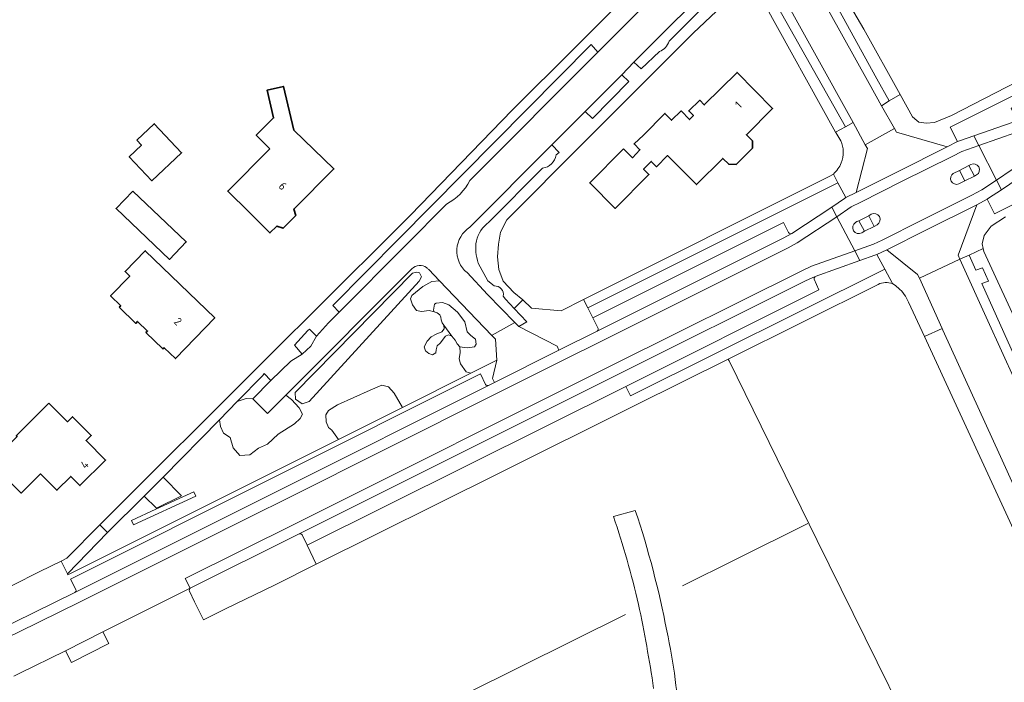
# Model space of a CAD drawing. Extents: x 152761 to 155748, y 459947 to 462743.
# Tile 123 of 256: x 153806 to 153971, y 461863 to 461973. Entities that reach past the tile are written whole.
import ezdxf
from ezdxf.enums import TextEntityAlignment as Align

# ---------------------------------------------------------------- set-up
doc = ezdxf.new("R2010")
doc.units = 0
doc.header["$LTSCALE"] = 0.75
for name, color, linetype, lineweight in [('B-RO-GR-BEPLANTING_CULTUUR_HEESTERS-GV', 251, 'CONTINUOUS', 18), ('B-RO-GR-GROENVOORZIENING-GV', 251, 'CONTINUOUS', 18), ('B-RO-GR-HAAG-GV', 251, 'CONTINUOUS', 13), ('B-RO-IE-TERREINAFSCHEIDING_KUNSTMATIG_MUUR-G', 251, 'IE-TERREINAFSCHEIDING-KUNSTMATIG-DICHT', 18), ('B-RO-OG-BEBOUWING-GV', 6, 'CONTINUOUS', 35), ('B-RO-OG-BEBOUWING-T18', 1, 'CONTINUOUS', 18), ('B-RO-OG-TERREIN_CULTUURSCHEIDING-GV', 251, 'CONTINUOUS', 18), ('B-RO-OG-WATER-GV', 251, 'CONTINUOUS', 18), ('B-RO-VH-VERHARDING_ASFALT-GV', 251, 'CONTINUOUS', 18), ('B-RO-VH-VERHARDING_BETONSTRAATSTEEN-GV', 251, 'CONTINUOUS', 18), ('B-RO-VH-VERHARDING_STRAATBAKSTEEN-GV', 251, 'CONTINUOUS', 18), ('B-RO-VH-VERHARDING_TEGEL-GV', 251, 'CONTINUOUS', 18)]:
    doc.layers.add(name, color=color, linetype=linetype, lineweight=lineweight)
doc.styles.add('NLCS-ISO-M200-T18', font='NLCS-ISO.ttf', dxfattribs={"height": 0.36})
doc.linetypes.add('IE-TERREINAFSCHEIDING-KUNSTMATIG-DICHT', pattern='A,8,-1,[82,NLCS.SHX,S=0.75,R=90,X=0,Y=0],-1', length=10)

msp = doc.modelspace()

# ---------------------------------------------------------------- linework, layer by layer
at = {"layer": 'B-RO-GR-BEPLANTING_CULTUUR_HEESTERS-GV', "flags": 128}
for points in [[(153879.878, 461918.595), (153879.931, 461917.646), (153879.771, 461916.556), (153880.011, 461915.732), (153880.915, 461914.376), (153881.699, 461914.179), (153886.073, 461916.368), (153885.816, 461919.852), (153885.203, 461920.457), (153881.428, 461924.427), (153876.475, 461929.599), (153876.468, 461929.606), (153875.198, 461929.451), (153873.683, 461928.653), (153871.848, 461927.138), (153871.662, 461926.606), (153871.954, 461925.569), (153872.619, 461924.612), (153873.47, 461924.479), (153874.746, 461924.612), (153875.589, 461924.401), (153875.482, 461924.698), (153875.645, 461925.683), (153875.942, 461925.867), (153876.99, 461925.948), (153878.043, 461925.593), (153879.475, 461924.332), (153880.726, 461922.718), (153881.119, 461921.099), (153881.73, 461920.45), (153882.472, 461919.861), (153882.596, 461918.999), (153882.328, 461918.551), (153881.083, 461918.417)], [(153879.878, 461918.595), (153881.083, 461918.417), (153882.328, 461918.551), (153882.596, 461918.999), (153882.472, 461919.861), (153881.73, 461920.45), (153881.119, 461921.099), (153880.726, 461922.718), (153879.475, 461924.332), (153878.043, 461925.593), (153876.99, 461925.948), (153875.942, 461925.867), (153875.645, 461925.683), (153875.482, 461924.698), (153875.589, 461924.401), (153876.1, 461924.273), (153876.561, 461923.893), (153876.725, 461923.537), (153876.758, 461923.063), (153876.94, 461922.588), (153877.182, 461922.167), (153878.544, 461920.36), (153879.115, 461919.667), (153879.419, 461919.069)], [(153870.308, 461908.478), (153868.897, 461910.866), (153867.966, 461911.876), (153866.85, 461912.195), (153864.909, 461911.345), (153862.17, 461910.122), (153859.485, 461908.872), (153857.943, 461907.941), (153857.491, 461907.223), (153857.571, 461906.08), (153857.969, 461905.123), (153858.528, 461904.671), (153859.609, 461903.123)], [(153850.847, 461910.491), (153847.812, 461907.444), (153845.35, 461909.9), (153844.223, 461909.962), (153842.731, 461909.441), (153839.773, 461906.42), (153839.943, 461905.256), (153840.448, 461904.192), (153841.538, 461903.421), (153842.043, 461901.693), (153843.186, 461900.444), (153844.862, 461900.576), (153846.271, 461901.64), (153847.786, 461902.305), (153849.541, 461903.98), (153852.306, 461905.735), (153853.21, 461906.612), (153853.609, 461907.33), (153853.077, 461908.42), (153851.801, 461909.776)]]:
    msp.add_lwpolyline(points, close=True, dxfattribs=at)
at = {"layer": 'B-RO-GR-GROENVOORZIENING-GV', "flags": 128}
msp.add_lwpolyline([(153825.443, 461888.877), (153835.844, 461893.666), (153835.507, 461894.4), (153833.645, 461893.542), (153829.139, 461891.468), (153825.105, 461889.611)], close=True, dxfattribs=at)
at = {"layer": 'B-RO-GR-HAAG-GV', "flags": 128}
msp.add_lwpolyline([(153825.443, 461888.877), (153835.844, 461893.666), (153835.507, 461894.4), (153833.645, 461893.542), (153829.139, 461891.468), (153825.105, 461889.611)], close=True, dxfattribs=at)
at = {"layer": 'B-RO-IE-TERREINAFSCHEIDING_KUNSTMATIG_MUUR-G', "flags": 128}
for points in [[(153943.647, 461760.403), (153966.899, 461798.351), (153958.571, 461815.288), (153963.436, 461837.624), (153939.507, 461886.282), (153924.784, 461916.248)], [(153917.004, 461878.674), (153925.985, 461883.134), (153937.95, 461889.082)], [(153907.503, 461873.905), (153872.02, 461856.265), (153847.285, 461843.908)]]:
    msp.add_lwpolyline(points, dxfattribs=at)
at = {"layer": 'B-RO-OG-BEBOUWING-GV', "flags": 128}
for points in [[(153907.167, 461951.621), (153901.552, 461945.913), (153905.791, 461941.679), (153911.421, 461947.353), (153910.53, 461948.237), (153911.796, 461949.51), (153912.681, 461948.628), (153914.541, 461950.493), (153919.373, 461945.655), (153923.745, 461950.02), (153924.736, 461949.027), (153925.965, 461949.01), (153928.695, 461951.746), (153928.69, 461952.96), (153927.691, 461953.96), (153932.061, 461958.323), (153926.12, 461964.347), (153920.664, 461958.941), (153919.889, 461959.722), (153918.077, 461957.927), (153918.851, 461957.145), (153918.192, 461956.492), (153916.772, 461957.924), (153915.214, 461956.381), (153914.093, 461957.512), (153910.506, 461953.918), (153908.955, 461952.442), (153909.922, 461951.446), (153908.656, 461950.133)], [(153848.174, 461951.601), (153841.163, 461944.569), (153844.707, 461941.036), (153848.187, 461937.568), (153849.331, 461938.715), (153850.392, 461938.363), (153852.51, 461940.488), (153852.155, 461941.548), (153858.853, 461948.268), (153852.153, 461954.731), (153850.431, 461962.03), (153847.706, 461961.387), (153848.795, 461956.771), (153845.9, 461953.868)], [(153825.964, 461953.035), (153826.747, 461952.205), (153824.715, 461950.288), (153828.503, 461946.272), (153833.458, 461950.946), (153828.887, 461955.792)], [(153825.315, 461944.549), (153822.537, 461941.629), (153831.446, 461933.15), (153834.225, 461936.069)], [(153823.043, 461925.166), (153825.814, 461922.488), (153826.123, 461922.807), (153827.771, 461921.214), (153827.512, 461920.947), (153830.332, 461918.221), (153830.533, 461918.429), (153832.415, 461916.61), (153838.989, 461923.411), (153827.4, 461934.611), (153824.032, 461931.127), (153824.796, 461930.389), (153821.603, 461927.086), (153823.307, 461925.439)], [(153811.3, 461909.16), (153805.878, 461903.742), (153805.996, 461903.625), (153801.613, 461899.244), (153806.694, 461894.16), (153809.914, 461897.376), (153812.653, 461894.634), (153814.969, 461896.947), (153816.499, 461895.416), (153820.767, 461899.681), (153817.515, 461902.935), (153818.368, 461903.788), (153815.244, 461906.915), (153814.393, 461906.065)]]:
    msp.add_lwpolyline(points, close=True, dxfattribs=at)
at = {"layer": 'B-RO-OG-TERREIN_CULTUURSCHEIDING-GV', "flags": 128}
for points in [[(153951.525, 461959.603), (153949.438, 461963.276), (153937.886, 461984.36), (153936.475, 461983.569), (153936.7, 461983.148), (153937.043, 461982.528), (153948.158, 461962.506), (153950.203, 461958.798)], [(153944.189, 461955.285), (153945.475, 461956.009), (153932.329, 461979.789), (153931.807, 461980.656), (153930.356, 461979.846)], [(153987.015, 461965.896), (153986.193, 461967.522), (153961.671, 461955.227), (153962.914, 461952.827), (153963.209, 461952.93), (153965.611, 461953.768), (153972.194, 461956.066), (153972.786, 461956.29), (153971.836, 461958.42)], [(153900.788, 461957.851), (153901.989, 461956.681), (153908.086, 461962.864), (153906.9, 461963.983)], [(153981.803, 461949.127), (153980.037, 461948.214), (153977.368, 461946.778), (153976.249, 461948.837), (153975.651, 461948.435), (153970.22, 461944.787), (153968.069, 461943.351), (153967.824, 461943.196), (153969.062, 461940.758), (153982.593, 461947.534)], [(153964.855, 461933.893), (153963.314, 461933.183), (153967.979, 461922.902), (153977.083, 461902.913), (153975.533, 461906.451), (153976.932, 461907.147), (153974.941, 461911.488), (153976.178, 461912.066), (153974.795, 461915.122), (153973.611, 461914.545), (153971.859, 461918.249), (153966.938, 461929.131), (153968.054, 461929.51), (153967.098, 461931.755), (153965.987, 461931.373)], [(153853.569, 461909.061), (153854.721, 461909.444), (153873.092, 461929.542), (153873.468, 461930.242), (153873.147, 461930.911), (153872.708, 461931.02), (153871.995, 461930.856), (153852.417, 461910.977), (153852.472, 461909.827)], [(153853.569, 461909.061), (153852.472, 461909.827), (153852.417, 461910.977), (153871.995, 461930.856), (153872.708, 461931.02), (153873.147, 461930.911), (153873.468, 461930.242), (153873.092, 461929.542), (153854.721, 461909.444)], [(153853.583, 461917.359), (153854.992, 461918.683), (153855.98, 461920.344), (153854.795, 461921.544), (153854.526, 461921.273), (153852.305, 461918.872)], [(153848.359, 461912.934), (153847.247, 461914.1), (153847.005, 461913.804), (153842.731, 461909.441), (153844.223, 461909.962), (153845.35, 461909.9)], [(153825.443, 461888.877), (153825.105, 461889.611), (153829.139, 461891.468), (153833.645, 461893.542), (153835.507, 461894.4), (153835.844, 461893.666)]]:
    msp.add_lwpolyline(points, close=True, dxfattribs=at)
for points in [[(153914.775, 461969.563), (153925.925, 461980.743), (153924.738, 461981.91), (153923.898, 461981.087), (153908.92, 461966.052), (153910.118, 461964.948), (153913.167, 461967.823)], [(153881.552, 461946.322), (153902.9, 461967.747), (153901.761, 461969.003), (153869.694, 461936.591), (153858.666, 461925.444), (153859.765, 461924.372), (153870.799, 461935.481)], [(153895.956, 461950.594), (153896.47, 461950.994), (153895.245, 461952.263), (153881.555, 461938.515)], [(153884.688, 461939.373), (153893.665, 461948.381)], [(153935.254, 461937.467), (153941.911, 461941.868), (153944.045, 461943.33), (153944.266, 461943.476), (153942.943, 461945.941), (153901.218, 461925.066), (153902.064, 461923.413), (153933.86, 461939.34), (153934.701, 461937.645)], [(153870.799, 461935.481), (153877.674, 461942.403)], [(153885.601, 461928.737), (153884.564, 461929.612), (153882.954, 461932.557)], [(153938.962, 461929.86), (153939.785, 461928.089), (153907.543, 461911.98), (153908.352, 461910.414), (153950.798, 461931.523), (153949.462, 461933.962), (153949.105, 461933.851), (153946.627, 461932.976)], [(153946.627, 461932.976), (153939.17, 461930.311)], [(153871.88, 461931.608), (153850.847, 461910.491), (153851.801, 461909.776), (153853.077, 461908.42), (153853.609, 461907.33), (153853.21, 461906.612), (153852.306, 461905.735), (153849.541, 461903.98), (153847.786, 461902.305), (153846.271, 461901.64), (153844.862, 461900.576), (153843.186, 461900.444), (153842.043, 461901.693), (153841.538, 461903.421), (153840.448, 461904.192), (153839.943, 461905.256), (153839.773, 461906.42), (153830.373, 461896.823), (153833.463, 461893.725), (153829.24, 461891.668), (153827.222, 461893.657), (153821.083, 461887.587), (153814.4, 461880.72), (153814.486, 461880.539), (153848.386, 461897.506), (153859.609, 461903.123), (153858.528, 461904.671), (153857.969, 461905.123), (153857.571, 461906.08), (153857.491, 461907.223), (153857.943, 461907.941), (153859.485, 461908.872), (153862.17, 461910.122), (153864.909, 461911.345), (153866.85, 461912.195), (153867.966, 461911.876), (153868.897, 461910.866), (153870.308, 461908.478), (153881.699, 461914.179)], [(153881.699, 461914.179), (153880.915, 461914.376), (153880.011, 461915.732), (153879.771, 461916.556), (153879.931, 461917.646), (153879.878, 461918.595), (153879.419, 461919.069), (153879.115, 461919.667), (153878.544, 461920.36), (153877.991, 461920.567), (153877.471, 461920.365), (153876.571, 461919.195), (153876.109, 461918.74), (153875.935, 461918.07), (153875.896, 461917.561), (153875.319, 461917.25), (153874.702, 461917.458), (153874.144, 461917.931), (153873.904, 461918.547), (153874.421, 461919.507), (153875.084, 461920.225), (153875.937, 461920.678), (153876.875, 461921.076), (153877.287, 461921.597), (153877.182, 461922.167), (153876.94, 461922.588), (153876.758, 461923.063), (153876.725, 461923.537), (153876.561, 461923.893), (153876.1, 461924.273), (153875.589, 461924.401), (153874.746, 461924.612), (153873.47, 461924.479), (153872.619, 461924.612), (153871.954, 461925.569), (153871.662, 461926.606), (153871.848, 461927.138), (153873.683, 461928.653), (153875.198, 461929.451), (153876.468, 461929.606), (153874.692, 461931.461)], [(153881.083, 461930.953), (153884.514, 461927.278), (153889.023, 461922.635), (153889.689, 461921.949), (153891.079, 461922.719), (153888.924, 461924.993), (153887.498, 461926.501), (153887.128, 461927.044)], [(153949.653, 461928.994), (153924.643, 461916.535), (153924.784, 461916.248), (153939.507, 461886.282), (153963.436, 461837.624), (153958.571, 461815.288), (153966.899, 461798.351), (153943.647, 461760.403), (153944.281, 461760.195), (153945.765, 461759.795), (153946.698, 461759.816), (153950.639, 461764.617), (153950.722, 461764.742), (153962.793, 461782.838), (153966.744, 461789.3), (153970.664, 461796.722), (153973.387, 461802.602)], [(153957.383, 461920.313), (153954.737, 461926.051)], [(153980.199, 461870.84), (153957.383, 461920.313)]]:
    msp.add_lwpolyline(points, dxfattribs=at)
at = {"layer": 'B-RO-OG-TERREIN_CULTUURSCHEIDING-GV'}
for points in [[(153913.167, 461967.823, 0.2240194), (153914.775, 461969.563)], [(153893.665, 461948.381, 0.3312617), (153895.956, 461950.594)], [(153877.674, 461942.403, 0.1530081), (153881.552, 461946.322)], [(153882.636, 461936.247, -0.168078), (153884.688, 461939.373)], [(153881.555, 461938.515, 0.5112461), (153881.083, 461930.953)], [(153934.701, 461937.645, 0.3511068), (153935.254, 461937.467)], [(153882.954, 461932.557, -0.1333241), (153882.636, 461936.247)], [(153874.339, 461931.794, 0.3684568), (153871.88, 461931.608)], [(153874.692, 461931.461, 0.0641705), (153874.339, 461931.794)], [(153939.17, 461930.311, 0.2477858), (153938.962, 461929.86)], [(153952.048, 461929.115, 0.2100122), (153949.653, 461928.994)], [(153887.128, 461927.044, 0.4826069), (153885.601, 461928.737)], [(153953.015, 461928.414, 0.0443831), (153952.048, 461929.115)], [(153954.737, 461926.051, 0.1123989), (153953.015, 461928.414)]]:
    msp.add_lwpolyline(points, format="xyb", dxfattribs=at)
at = {"layer": 'B-RO-OG-WATER-GV', "flags": 128}
msp.add_lwpolyline([(153877.182, 461922.167), (153877.287, 461921.597), (153876.875, 461921.076), (153875.937, 461920.678), (153875.084, 461920.225), (153874.421, 461919.507), (153873.904, 461918.547), (153874.144, 461917.931), (153874.702, 461917.458), (153875.319, 461917.25), (153875.896, 461917.561), (153875.935, 461918.07), (153876.109, 461918.74), (153876.571, 461919.195), (153877.471, 461920.365), (153877.991, 461920.567), (153878.544, 461920.36)], close=True, dxfattribs=at)
at = {"layer": 'B-RO-VH-VERHARDING_ASFALT-GV', "flags": 128}
for points in [[(153923.708, 461993.499), (153919.731, 461989.362), (153903.93, 461973.371), (153898.927, 461968.362), (153888.607, 461958.034), (153871.647, 461940.553), (153868.685, 461937.604), (153847.215, 461916.231), (153819.813, 461888.87), (153821.083, 461887.587), (153827.222, 461893.657)], [(153953.312, 461960.691), (153947.292, 461971.564), (153938.9, 461985.922), (153938.255, 461988.1), (153938.477, 461990.164), (153939.29, 461991.819), (153935.223, 461987.803)], [(153827.222, 461893.657), (153830.373, 461896.823), (153839.773, 461906.42), (153842.731, 461909.441), (153847.005, 461913.804), (153847.247, 461914.1), (153848.359, 461912.934), (153851.702, 461916.154), (153853.583, 461917.359), (153852.305, 461918.872), (153854.526, 461921.273), (153854.795, 461921.544), (153855.98, 461920.344), (153857.966, 461922.598), (153859.765, 461924.372), (153858.666, 461925.444), (153869.694, 461936.591), (153901.761, 461969.003), (153902.9, 461967.747), (153909.835, 461974.712), (153908.709, 461975.924), (153919.973, 461987.162), (153921.075, 461986.046)], [(153881.555, 461938.515), (153895.245, 461952.263), (153900.788, 461957.851), (153906.9, 461963.983), (153908.92, 461966.052), (153923.898, 461981.087), (153919.993, 461984.956), (153909.835, 461974.712), (153902.9, 461967.747), (153881.552, 461946.322)], [(153936.475, 461983.569), (153937.886, 461984.36), (153949.438, 461963.276), (153951.525, 461959.603), (153953.312, 461960.691)], [(153924.738, 461981.91), (153925.925, 461980.743), (153930.595, 461975.958), (153942.567, 461954.39), (153944.189, 461955.285), (153930.356, 461979.846), (153931.807, 461980.656), (153931.675, 461980.876)], [(153930.595, 461975.958), (153925.925, 461980.743), (153914.775, 461969.563)], [(153887.128, 461927.044), (153887.498, 461926.501), (153888.924, 461924.993), (153890.384, 461926.401), (153888.887, 461927.645), (153887.101, 461929.534), (153886.36, 461931.504), (153886.149, 461933.598), (153886.302, 461935.701), (153886.654, 461937.702), (153887.698, 461939.768), (153900.481, 461952.636), (153918.776, 461970.937), (153924.632, 461976.426), (153926.008, 461977.078), (153927.566, 461977.122), (153927.56, 461977.112)], [(154005.158, 461972.27), (154003.588, 461971.528), (153998.146, 461968.877), (153991.825, 461965.69), (153988.082, 461963.831), (153972.786, 461956.29), (153972.194, 461956.066), (153965.611, 461953.768)], [(153987.494, 461970.369), (153961.901, 461957.19), (153959.041, 461955.99), (153957.668, 461955.9), (153956.436, 461956.038), (153956.12, 461956.313), (153955.378, 461956.959), (153953.312, 461960.691), (153951.525, 461959.603), (153950.203, 461958.798), (153952.372, 461955.016), (153952.721, 461954.397), (153961.2, 461951.958), (153962.914, 461952.827), (153961.671, 461955.227), (153986.193, 461967.522)], [(153965.611, 461953.768), (153966.441, 461952.151), (153972.809, 461954.374), (153973.504, 461954.637), (153988.878, 461962.217), (153992.635, 461964.083), (153998.945, 461967.264), (154004.376, 461969.91), (154005.935, 461970.647)], [(154005.935, 461970.647), (154004.376, 461969.91), (153998.945, 461967.264), (153992.635, 461964.083), (153988.878, 461962.217), (153973.504, 461954.637), (153972.809, 461954.374), (153966.441, 461952.151), (153969.392, 461946.4), (153974.647, 461949.929), (153975.245, 461950.331), (153975.536, 461950.535), (153978.354, 461951.993), (153979.936, 461952.821), (153983.763, 461954.726), (154000.138, 461962.912), (154005.171, 461965.434), (154007.476, 461966.511)], [(153913.167, 461967.823), (153910.118, 461964.948), (153908.92, 461966.052), (153906.9, 461963.983), (153908.086, 461962.864), (153901.989, 461956.681), (153900.788, 461957.851), (153895.245, 461952.263), (153896.47, 461950.994), (153895.956, 461950.594)], [(154007.476, 461966.511), (154005.171, 461965.434), (154000.138, 461962.912), (153983.763, 461954.726), (153979.936, 461952.821), (153978.354, 461951.993), (153975.536, 461950.535), (153975.245, 461950.331), (153974.647, 461949.929), (153969.392, 461946.4), (153970.22, 461944.787), (153975.651, 461948.435), (153976.249, 461948.837), (153976.47, 461948.992), (153979.185, 461950.396), (153980.771, 461951.226), (153984.565, 461953.115), (154000.944, 461961.303), (154005.955, 461963.814), (154008.239, 461964.881)], [(153944.266, 461943.476), (153945.968, 461944.348), (153947.87, 461951.643), (153947.523, 461952.275), (153945.475, 461956.009), (153944.189, 461955.285), (153942.567, 461954.39), (153942.589, 461954.35), (153943.418, 461952.962)], [(153962.202, 461947.505), (153963.227, 461948.02), (153964.82, 461948.817), (153965.121, 461948.999)], [(153965.121, 461948.999), (153964.82, 461948.817), (153965.745, 461947.062)], [(153893.665, 461948.381), (153884.688, 461939.373)], [(153942.194, 461947.403), (153942.943, 461945.941), (153944.266, 461943.476)], [(153963.098, 461945.745), (153964.138, 461946.259), (153963.227, 461948.02), (153962.202, 461947.505)], [(153982.593, 461947.534), (153969.062, 461940.758), (153967.824, 461943.196), (153966.14, 461942.289), (153963.029, 461933.853), (153963.314, 461933.183), (153964.855, 461933.893), (153967.197, 461934.972), (153967.021, 461935.734), (153967.376, 461937.177), (153968.506, 461938.722), (153970.922, 461940.274)], [(153966.097, 461947.244), (153965.745, 461947.062), (153964.138, 461946.259), (153963.098, 461945.745)], [(153965.745, 461947.062), (153966.097, 461947.244)], [(153877.674, 461942.403), (153870.799, 461935.481), (153859.765, 461924.372), (153857.966, 461922.598), (153855.98, 461920.344), (153854.992, 461918.683), (153853.583, 461917.359), (153851.702, 461916.154), (153848.359, 461912.934), (153845.35, 461909.9), (153847.812, 461907.444), (153850.847, 461910.491), (153871.88, 461931.608)], [(153802.744, 461869.314), (153806.377, 461871.027), (153816.434, 461875.969), (153845.675, 461890.598), (153850.621, 461893.072), (153885.441, 461910.492), (153897.217, 461916.394), (153903.618, 461919.587), (153934.642, 461935.106), (153936.174, 461935.917), (153942.758, 461940.27), (153941.911, 461941.868), (153935.254, 461937.467), (153933.818, 461936.707), (153902.813, 461921.197), (153896.414, 461918.005), (153885.632, 461912.606), (153884.636, 461912.102), (153849.811, 461894.68), (153844.87, 461892.208), (153815.629, 461877.579), (153805.583, 461872.643), (153802.017, 461870.961)], [(153946.455, 461939.611), (153948.086, 461940.452), (153948.526, 461940.705)], [(153948.526, 461940.705), (153948.086, 461940.452), (153949.013, 461938.67)], [(153805.447, 461863.621), (153806.373, 461864.041), (153814.069, 461867.865), (153820.329, 461871.035), (153834.877, 461878.301), (153834.071, 461879.911), (153852.607, 461889.134), (153905.753, 461915.742), (153936.794, 461931.207), (153938.564, 461932.006), (153945.775, 461934.583), (153942.758, 461940.27), (153936.174, 461935.917), (153934.642, 461935.106), (153903.618, 461919.587), (153897.217, 461916.394), (153885.441, 461910.492), (153850.621, 461893.072), (153845.675, 461890.598), (153816.434, 461875.969), (153806.377, 461871.027), (153802.744, 461869.314)], [(153946.455, 461939.611), (153946.105, 461939.458), (153945.895, 461939.324)], [(153945.895, 461939.324), (153946.105, 461939.458), (153946.455, 461939.611)], [(153946.93, 461937.601), (153947.108, 461937.704), (153947.389, 461937.857), (153946.455, 461939.611)], [(153949.498, 461938.935), (153949.013, 461938.67), (153947.389, 461937.857), (153947.108, 461937.704), (153946.93, 461937.601)], [(153949.013, 461938.67), (153949.498, 461938.935)], [(153954.737, 461926.051), (153957.383, 461920.313), (153960.322, 461921.651), (153956.539, 461930.009), (153956.241, 461930.654), (153951.131, 461934.755), (153949.462, 461933.962), (153950.798, 461931.523), (153952.048, 461929.115)], [(153980.093, 461906.799), (153967.314, 461934.468), (153967.197, 461934.972), (153964.855, 461933.893), (153965.987, 461931.373), (153967.098, 461931.755), (153968.054, 461929.51), (153966.938, 461929.131), (153971.859, 461918.249)], [(153882.954, 461932.557), (153884.564, 461929.612), (153885.601, 461928.737)], [(153874.692, 461931.461), (153876.468, 461929.606), (153876.475, 461929.599), (153881.428, 461924.427), (153885.203, 461920.457), (153885.273, 461920.497), (153889.023, 461922.635), (153884.514, 461927.278), (153881.083, 461930.953)], [(153982.842, 461872.094), (153970.053, 461900.267), (153960.461, 461921.343), (153960.322, 461921.651), (153957.383, 461920.313), (153980.199, 461870.84)]]:
    msp.add_lwpolyline(points, dxfattribs=at)
for points in [[(153945.475, 461956.009), (153947.523, 461952.275), (153952.372, 461955.016), (153950.203, 461958.798), (153948.158, 461962.506), (153937.043, 461982.528), (153932.329, 461979.789)], [(153952.372, 461955.016), (153947.523, 461952.275), (153947.87, 461951.643), (153945.968, 461944.348), (153952.875, 461947.799), (153961.2, 461951.958), (153952.721, 461954.397)], [(153966.441, 461952.151), (153965.611, 461953.768), (153963.209, 461952.93), (153962.914, 461952.827), (153961.2, 461951.958), (153952.875, 461947.799), (153945.968, 461944.348), (153944.266, 461943.476), (153944.045, 461943.33), (153941.911, 461941.868), (153942.758, 461940.27), (153945.157, 461941.91), (153946.772, 461942.738), (153953.681, 461946.19), (153962.004, 461950.348), (153963.621, 461951.167)], [(153966.441, 461952.151), (153963.621, 461951.167), (153962.004, 461950.348), (153953.681, 461946.19), (153946.772, 461942.738), (153945.157, 461941.91), (153942.758, 461940.27), (153945.775, 461934.583), (153948.899, 461935.687), (153950.323, 461936.364), (153956.94, 461939.685), (153965.309, 461943.886), (153966.962, 461944.776), (153969.392, 461946.4)], [(153964.82, 461948.817), (153963.227, 461948.02), (153964.138, 461946.259), (153965.745, 461947.062)], [(153969.392, 461946.4), (153966.962, 461944.776), (153965.309, 461943.886), (153956.94, 461939.685), (153950.323, 461936.364), (153948.899, 461935.687), (153945.775, 461934.583), (153946.627, 461932.976), (153949.105, 461933.851), (153949.462, 461933.962), (153951.131, 461934.755), (153957.746, 461938.075), (153966.14, 461942.289), (153967.824, 461943.196), (153968.069, 461943.351), (153970.22, 461944.787)], [(153956.539, 461930.009), (153963.314, 461933.183), (153963.029, 461933.853), (153966.14, 461942.289), (153957.746, 461938.075), (153951.131, 461934.755), (153956.241, 461930.654)], [(153948.086, 461940.452), (153946.455, 461939.611), (153947.389, 461937.857), (153949.013, 461938.67)], [(153963.314, 461933.183), (153956.539, 461930.009), (153960.322, 461921.651), (153960.461, 461921.343), (153970.053, 461900.267), (153982.842, 461872.094), (153986.468, 461864.113), (153993.325, 461867.148), (153990.214, 461874.083), (153989.838, 461874.909), (153988.607, 461877.612), (153988.199, 461878.508), (153986.012, 461883.31), (153982.327, 461891.4), (153977.083, 461902.913), (153967.979, 461922.902)]]:
    msp.add_lwpolyline(points, close=True, dxfattribs=at)
at = {"layer": 'B-RO-VH-VERHARDING_ASFALT-GV'}
for points in [[(153914.775, 461969.563, -0.2240194), (153913.167, 461967.823)], [(153943.418, 461952.962, -0.2035596), (153943.502, 461949.248)], [(153895.956, 461950.594, -0.3312617), (153893.665, 461948.381)], [(153943.502, 461949.248, -0.1214595), (153942.194, 461947.403)], [(153966.097, 461947.244, 0.9471828), (153965.121, 461948.999)], [(153965.121, 461948.999, -0.9471828), (153966.097, 461947.244)], [(153962.202, 461947.505, 0.8953794), (153963.098, 461945.745)], [(153963.098, 461945.745, -0.8953794), (153962.202, 461947.505)], [(153881.552, 461946.322, -0.1530081), (153877.674, 461942.403)], [(153949.498, 461938.935, 0.9796061), (153948.526, 461940.705)], [(153948.526, 461940.705, -0.9796061), (153949.498, 461938.935)], [(153884.688, 461939.373, 0.168078), (153882.636, 461936.247)], [(153945.895, 461939.324, 0.9825939), (153946.93, 461937.601)], [(153946.93, 461937.601, -0.9825939), (153945.895, 461939.324)], [(153881.083, 461930.953, -0.5112461), (153881.555, 461938.515)], [(153882.636, 461936.247, 0.1333241), (153882.954, 461932.557)], [(153871.88, 461931.608, -0.3684568), (153874.339, 461931.794)], [(153874.339, 461931.794, -0.0641705), (153874.692, 461931.461)], [(153885.601, 461928.737, -0.4826069), (153887.128, 461927.044)], [(153952.048, 461929.115, -0.0443831), (153953.015, 461928.414)], [(153953.015, 461928.414, -0.1123989), (153954.737, 461926.051)]]:
    msp.add_lwpolyline(points, format="xyb", dxfattribs=at)
at = {"layer": 'B-RO-VH-VERHARDING_BETONSTRAATSTEEN-GV', "flags": 128}
for points in [[(153934.701, 461937.645), (153933.86, 461939.34), (153902.064, 461923.413), (153902.939, 461921.654)], [(153902.813, 461921.197), (153933.818, 461936.707), (153935.254, 461937.467)], [(153939.17, 461930.311), (153937.568, 461929.582), (153906.557, 461914.132), (153853.417, 461887.527), (153853.062, 461887.349)], [(153853.579, 461887.206), (153854.411, 461885.458), (153907.543, 461911.98), (153939.785, 461928.089), (153938.962, 461929.86)], [(153884.172, 461912.286), (153883.305, 461914.05), (153848.763, 461896.758), (153814.903, 461879.807)], [(153815.629, 461877.579), (153844.87, 461892.208), (153849.811, 461894.68), (153884.636, 461912.102)], [(153814.903, 461879.807), (153815.828, 461878.082)]]:
    msp.add_lwpolyline(points, dxfattribs=at)
at = {"layer": 'B-RO-VH-VERHARDING_BETONSTRAATSTEEN-GV'}
for points in [[(153935.254, 461937.467, -0.3511068), (153934.701, 461937.645)], [(153938.962, 461929.86, -0.2477858), (153939.17, 461930.311)], [(153902.939, 461921.654, -0.2799244), (153902.813, 461921.197)], [(153884.636, 461912.102, -0.2805036), (153884.172, 461912.286)], [(153853.062, 461887.349, -0.2727273), (153853.579, 461887.206)], [(153815.828, 461878.082, -0.3312816), (153815.629, 461877.579)]]:
    msp.add_lwpolyline(points, format="xyb", dxfattribs=at)
at = {"layer": 'B-RO-VH-VERHARDING_BETONSTRAATSTEEN-GV', "flags": 128}
msp.add_lwpolyline([(153939.17, 461930.311), (153946.627, 461932.976), (153945.775, 461934.583), (153938.564, 461932.006), (153936.794, 461931.207), (153905.753, 461915.742), (153852.607, 461889.134), (153834.071, 461879.911), (153834.877, 461878.301), (153835.874, 461878.829), (153851.648, 461886.668), (153853.062, 461887.349), (153853.417, 461887.527), (153906.557, 461914.132), (153937.568, 461929.582)], close=True, dxfattribs=at)
at = {"layer": 'B-RO-VH-VERHARDING_STRAATBAKSTEEN-GV', "flags": 128}
msp.add_lwpolyline([(153909.146, 461891.285), (153905.503, 461890.283)], dxfattribs=at)
at = {"layer": 'B-RO-VH-VERHARDING_STRAATBAKSTEEN-GV'}
for points in [[(153905.503, 461890.283, -0.0237868), (153909.686, 461875.605)], [(153914.398, 461871.166, 0.0335823), (153909.146, 461891.285)], [(153909.686, 461875.605, -0.0150953), (153912.21, 461861.574)], [(153916.576, 461854.936, 0.039313), (153914.398, 461871.166)]]:
    msp.add_lwpolyline(points, format="xyb", dxfattribs=at)
at = {"layer": 'B-RO-VH-VERHARDING_STRAATBAKSTEEN-GV', "flags": 128}
msp.add_lwpolyline([(153814.069, 461867.865), (153815.075, 461865.912), (153821.305, 461869.051), (153820.329, 461871.035)], close=True, dxfattribs=at)
at = {"layer": 'B-RO-VH-VERHARDING_TEGEL-GV', "flags": 128}
for points in [[(153942.943, 461945.941), (153942.194, 461947.403), (153941.514, 461947.018), (153900.518, 461926.461), (153901.218, 461925.066)], [(153885.632, 461912.606), (153896.414, 461918.005), (153896.097, 461918.659), (153889.689, 461921.949), (153889.023, 461922.635), (153885.273, 461920.497), (153885.203, 461920.457), (153885.816, 461919.852), (153886.073, 461916.368), (153885.297, 461913.269)], [(153830.373, 461896.823), (153827.222, 461893.657), (153829.24, 461891.668), (153833.463, 461893.725)], [(153819.813, 461888.87), (153814.305, 461883.324), (153813.335, 461882.836), (153814.4, 461880.72), (153821.083, 461887.587)]]:
    msp.add_lwpolyline(points, close=True, dxfattribs=at)
for points in [[(153952.048, 461929.115), (153950.798, 461931.523), (153908.352, 461910.414), (153907.543, 461911.98), (153854.411, 461885.458)], [(153854.411, 461885.458), (153855.916, 461882.297), (153886.323, 461897.445), (153909.181, 461908.832), (153924.643, 461916.535), (153949.653, 461928.994)], [(153902.939, 461921.654), (153902.064, 461923.413), (153901.218, 461925.066), (153900.518, 461926.461), (153896.763, 461924.578), (153891.807, 461925.002), (153890.384, 461926.401), (153888.924, 461924.993), (153891.079, 461922.719), (153889.689, 461921.949)], [(153889.689, 461921.949), (153896.097, 461918.659), (153896.414, 461918.005), (153902.813, 461921.197)], [(153884.636, 461912.102), (153885.632, 461912.606), (153885.297, 461913.269), (153886.073, 461916.368), (153881.699, 461914.179), (153870.308, 461908.478), (153859.609, 461903.123), (153848.386, 461897.506), (153814.486, 461880.539), (153814.4, 461880.72), (153813.335, 461882.836), (153809.806, 461881.06), (153805.177, 461878.76), (153802.861, 461877.661), (153803.279, 461876.774)], [(153815.828, 461878.082), (153814.903, 461879.807), (153848.763, 461896.758), (153883.305, 461914.05), (153884.172, 461912.286)], [(153834.753, 461877.8), (153835.606, 461876.053), (153837.095, 461873.004), (153840.77, 461874.832), (153848.934, 461878.819), (153855.916, 461882.297), (153854.411, 461885.458), (153853.579, 461887.206)], [(153853.062, 461887.349), (153851.648, 461886.668), (153835.874, 461878.829), (153834.877, 461878.301)], [(153805.583, 461872.643), (153815.629, 461877.579)]]:
    msp.add_lwpolyline(points, dxfattribs=at)
at = {"layer": 'B-RO-VH-VERHARDING_TEGEL-GV'}
for points in [[(153949.653, 461928.994, -0.2100122), (153952.048, 461929.115)], [(153902.813, 461921.197, 0.2799244), (153902.939, 461921.654)], [(153884.172, 461912.286, 0.2805036), (153884.636, 461912.102)], [(153853.579, 461887.206, 0.2727273), (153853.062, 461887.349)], [(153834.877, 461878.301, 0.267388), (153834.753, 461877.8)], [(153815.629, 461877.579, 0.3312816), (153815.828, 461878.082)]]:
    msp.add_lwpolyline(points, format="xyb", dxfattribs=at)

# ---------------------------------------------------------------- texts
at = {"layer": 'B-RO-OG-BEBOUWING-T18', "style": 'NLCS-ISO-M200-T18'}
for s, rotation, p in [('1', 44.8, (153926.353, 461958.947)), ('6', 315.1, (153850.336, 461945.39)), ('2', 316, (153832.845, 461922.81)), ('4', 45, (153817.26, 461898.929))]:
    msp.add_text(s, height=1.35, rotation=rotation, dxfattribs=at).set_placement(p, align=Align.MIDDLE)

doc.saveas('drawing.dxf')
